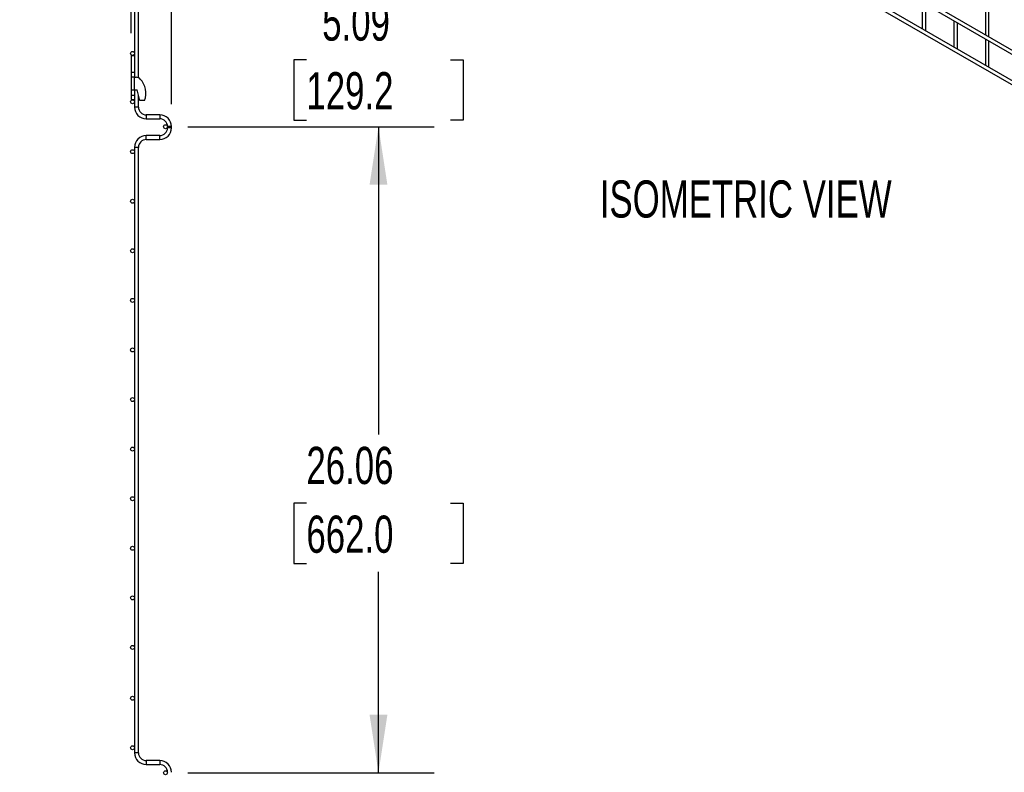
# Model space of a CAD drawing. Header units: inches. Extents: x 0.2 to 10.8, y 0.2 to 8.2.
# Tile 12 of 48: x 7.1 to 9.3, y 3.2 to 4.9. Entities that reach past the tile are written whole.
import ezdxf

# ---------------------------------------------------------------- set-up
doc = ezdxf.new("R2010")
doc.units = ezdxf.units.IN
doc.header["$MEASUREMENT"] = 0
doc.layers.add('DIMENSIONS', color=140, linetype='Continuous', lineweight=25)
doc.styles.add('SLDTEXTSTYLE0', font='TXT', dxfattribs={"width": 0.7})
doc.dimstyles.new('SLDDIMSTYLE0', dxfattribs={"dimtxt": 0.084961, "dimasz": 0.13, "dimexe": 0, "dimexo": 0.0625, "dimgap": 0.02124, "dimtad": 0, "dimtih": 1, "dimtoh": 1, "dimlfac": 18, "dimrnd": 1e-09, "dimzin": 12, "dimdsep": 46, "dimtxsty": 'SLDTEXTSTYLE0', "dimsah": 1, "dimcen": 0.09, "dimadec": 0, "dimazin": 3, "dimtfac": 1, "dimtofl": 0, "dimtmove": 0, "dimatfit": 3, "dimfxl": 0, "dimfrac": 2, "dimtolj": 1, "dimtzin": 12, "dimarcsym": 0})
doc.dimstyles.new('SLDDIMSTYLE3', dxfattribs={"dimtxt": 0.084961, "dimasz": 0.13, "dimexe": 0, "dimexo": 0.0625, "dimgap": 0.02124, "dimtad": 0, "dimtih": 1, "dimtoh": 1, "dimlfac": 18, "dimrnd": 1e-09, "dimzin": 12, "dimdsep": 46, "dimtxsty": 'SLDTEXTSTYLE0', "dimsah": 1, "dimcen": 0.09, "dimadec": 0, "dimazin": 3, "dimtfac": 1, "dimtmove": 0, "dimatfit": 0, "dimfxl": 0, "dimfrac": 2, "dimtolj": 1, "dimtzin": 12, "dimarcsym": 0})

# ---------------------------------------------------------------- blocks, each defined once
blk = doc.blocks.new('SW_NOTE_0_1')
at = {"layer": 'DIMENSIONS', "color": 0, "insert": (0, 0.859), "char_height": 0.66667, "attachment_point": 1, "style": 'SLDTEXTSTYLE0'}
blk.add_mtext('ISOMETRIC VIEW', dxfattribs=at)
blk = doc.blocks.new('ISOMETRIC_VIEW')
at = {"layer": 'DIMENSIONS', "color": 140}
blk.add_blockref('SW_NOTE_0_1', (0, -0.097), dxfattribs=at)
blk = doc.blocks.new('_D_6')
at = {"layer": 'DIMENSIONS'}
for p, q in [((7.3211, 4.8741), (7.3211, 5.5486)), ((7.4114, 4.7151), (7.4114, 5.5486)), ((7.3211, 5.4236), (7.0711, 5.4236)), ((7.4114, 5.4236), (7.6343, 5.4236)), ((7.7494, 5.4236), (7.7209, 5.4236)), ((7.7209, 5.4236), (7.7209, 5.2886)), ((8.0019, 5.4236), (8.0304, 5.4236)), ((8.0304, 5.4236), (8.0304, 5.2886)), ((7.7209, 5.2886), (7.7494, 5.2886)), ((8.0304, 5.2886), (8.0019, 5.2886))]:
    blk.add_line(p, q, dxfattribs=at)
for points in [[(7.3211, 5.4236), (7.1911, 5.4436), (7.1911, 5.4036)], [(7.4114, 5.4236), (7.5414, 5.4036), (7.5414, 5.4436)]]:
    blk.add_solid(points, dxfattribs=at)
at = {"layer": 'DIMENSIONS', "char_height": 0.08333, "attachment_point": 1, "style": 'SLDTEXTSTYLE0'}
for s, insert in [('1.63', (7.7494, 5.5501)), ('41.3', (7.7494, 5.396))]:
    blk.add_mtext(s, dxfattribs=dict(at, insert=insert))
blk = doc.blocks.new('_D_7')
at = {"layer": 'DIMENSIONS'}
for p, q in [((7.8756, 4.9474), (7.8756, 5.1974)), ((7.3875, 4.9474), (8.0006, 4.9474)), ((7.714, 4.8146), (7.6855, 4.8146)), ((7.6855, 4.8146), (7.6855, 4.6796)), ((8.0372, 4.8146), (8.0657, 4.8146)), ((8.0657, 4.8146), (8.0657, 4.6796)), ((7.4481, 4.6648), (8.0006, 4.6648)), ((7.6855, 4.6796), (7.714, 4.6796)), ((7.8756, 4.6648), (7.8756, 4.4148)), ((8.0657, 4.6796), (8.0372, 4.6796))]:
    blk.add_line(p, q, dxfattribs=at)
for points in [[(7.8756, 4.9474), (7.8956, 5.0774), (7.8556, 5.0774)], [(7.8756, 4.6648), (7.8556, 4.5348), (7.8956, 4.5348)]]:
    blk.add_solid(points, dxfattribs=at)
at = {"layer": 'DIMENSIONS', "char_height": 0.08333, "attachment_point": 1, "style": 'SLDTEXTSTYLE0'}
for s, insert in [('5.09', (7.7494, 4.941)), ('129.2', (7.714, 4.787))]:
    blk.add_mtext(s, dxfattribs=dict(at, insert=insert))
blk = doc.blocks.new('_D_8')
at = {"layer": 'DIMENSIONS'}
for p, q in [((7.4481, 4.6648), (8.0006, 4.6648)), ((7.8756, 4.6648), (7.8756, 3.9749)), ((7.714, 3.8209), (7.6855, 3.8209)), ((7.6855, 3.8209), (7.6855, 3.6858)), ((8.0372, 3.8209), (8.0657, 3.8209)), ((8.0657, 3.8209), (8.0657, 3.6858)), ((7.6855, 3.6858), (7.714, 3.6858)), ((7.8756, 3.2168), (7.8756, 3.6668)), ((8.0657, 3.6858), (8.0372, 3.6858)), ((7.4481, 3.2168), (8.0006, 3.2168))]:
    blk.add_line(p, q, dxfattribs=at)
for points in [[(7.8756, 4.6648), (7.8556, 4.5348), (7.8956, 4.5348)], [(7.8756, 3.2168), (7.8956, 3.3468), (7.8556, 3.3468)]]:
    blk.add_solid(points, dxfattribs=at)
at = {"layer": 'DIMENSIONS', "char_height": 0.08333, "attachment_point": 1, "style": 'SLDTEXTSTYLE0'}
for s, insert in [('26.06', (7.714, 3.9473)), ('662.0', (7.714, 3.7932))]:
    blk.add_mtext(s, dxfattribs=dict(at, insert=insert))

msp = doc.modelspace()

# ---------------------------------------------------------------- linework, layer by layer
for p, q in [((8.09858, 5.51832), (10.57027, 4.09144)), ((10.48795, 4.1482), (8.18371, 5.4784)), ((10.57427, 4.03011), (8.10258, 5.45699)), ((8.09858, 5.45006), (10.57027, 4.02319)), ((7.32858, 4.9474), (7.32858, 4.82414)), ((7.33747, 4.77439), (7.33747, 4.9474)), ((9.09501, 4.94309), (9.09501, 4.88407)), ((9.10301, 4.88041), (9.10301, 4.93847)), ((9.23643, 4.94106), (9.23643, 4.87068)), ((9.24443, 4.86606), (9.24443, 4.93644)), ((9.16572, 4.90227), (9.16572, 4.84325)), ((9.10276, 4.8796), (9.10301, 4.88041)), ((9.17372, 4.83959), (9.17372, 4.89765)), ((9.23643, 4.86145), (9.23643, 4.80243)), ((9.17347, 4.83878), (9.17372, 4.83959)), ((9.24443, 4.79877), (9.24443, 4.85683)), ((7.32114, 4.82414), (7.32114, 4.78664)), ((7.32114, 4.82414), (7.32858, 4.82414)), ((7.32858, 4.82414), (7.32858, 4.78664)), ((9.24418, 4.79796), (9.24443, 4.79877)), ((7.32114, 4.78664), (7.32858, 4.78664)), ((7.32114, 4.78664), (7.32114, 4.77553)), ((7.32858, 4.77553), (7.32114, 4.77553)), ((7.32114, 4.77553), (7.32114, 4.74775)), ((7.32858, 4.78664), (7.32858, 4.77568)), ((7.32858, 4.77553), (7.33197, 4.77553)), ((7.32858, 4.74775), (7.32858, 4.77553)), ((7.32114, 4.74775), (7.32858, 4.74775)), ((7.32114, 4.74775), (7.32114, 4.73564)), ((7.32858, 4.74775), (7.33475, 4.74775)), ((7.32858, 4.74775), (7.32858, 4.73564)), ((7.34058, 4.72342), (7.33475, 4.74775)), ((7.32114, 4.73564), (7.32858, 4.73564)), ((7.32114, 4.73564), (7.32114, 4.72608)), ((7.32114, 4.72608), (7.32858, 4.72608)), ((7.32858, 4.73564), (7.32858, 4.72608)), ((7.32858, 4.72608), (7.32858, 4.70885)), ((7.33747, 4.70885), (7.33747, 4.73639)), ((7.33747, 4.70885), (7.32858, 4.70885)), ((7.35113, 4.72342), (7.34058, 4.72342)), ((7.38514, 4.69135), (7.35497, 4.69135)), ((7.35497, 4.69135), (7.35497, 4.68246)), ((7.35497, 4.68246), (7.38514, 4.68246)), ((7.38514, 4.69135), (7.38514, 4.68246)), ((7.40253, 4.66507), (7.40253, 4.66224)), ((7.41142, 4.66507), (7.40253, 4.66507)), ((7.41142, 4.66224), (7.40253, 4.66224)), ((7.41142, 4.66224), (7.41142, 4.66507)), ((7.38514, 4.64485), (7.35497, 4.64485)), ((7.35497, 4.63596), (7.35497, 4.64485)), ((7.38514, 4.6404), (7.38514, 4.64485)), ((7.38514, 4.63596), (7.38514, 4.6404)), ((7.32858, 4.61846), (7.32858, 3.26163)), ((7.33747, 4.61846), (7.32858, 4.61846)), ((7.33747, 3.26163), (7.33747, 4.61846)), ((7.35497, 4.63596), (7.38514, 4.63596)), ((7.33747, 3.26163), (7.32858, 3.26163)), ((7.38514, 3.24413), (7.35497, 3.24413)), ((7.35497, 3.24413), (7.35497, 3.23524)), ((7.35497, 3.23524), (7.38514, 3.23524)), ((7.38514, 3.24413), (7.38514, 3.23524))]:
    msp.add_line(p, q)
for centre in [(7.32414, 4.82907), (7.32414, 4.72074), (7.39808, 4.66478), (7.32414, 4.60882), (7.32414, 4.49771), (7.32414, 4.3866), (7.32414, 4.27549), (7.32414, 4.16438), (7.32414, 4.05327), (7.32414, 3.94216), (7.32414, 3.83105), (7.32414, 3.71993), (7.32414, 3.60882), (7.32414, 3.49771), (7.32414, 3.38382), (7.32414, 3.27271), (7.39808, 3.21676)]:
    msp.add_circle(centre, 0.00444)
for centre, radius, start, end in [((7.33197, 4.76164), 0.01389, 45.94832, 90), ((7.30586, 4.73953), 0.04806, 340.41164, 41.90027), ((7.35497, 4.70885), 0.02639, 180, 270), ((7.35497, 4.70885), 0.0175, 180, 270), ((7.38514, 4.66507), 0.02628, 0, 90), ((7.38514, 4.66507), 0.01739, 0, 90), ((7.38514, 4.66224), 0.02628, 270, 0), ((7.38514, 4.66224), 0.01739, 270, 0), ((7.35497, 4.61846), 0.02639, 90, 180), ((7.35497, 4.61846), 0.0175, 90, 180), ((7.35497, 3.26163), 0.02639, 180, 270), ((7.35497, 3.26163), 0.0175, 180, 270), ((7.38514, 3.21785), 0.02628, 360, 90), ((7.38514, 3.21785), 0.01739, 360, 90)]:
    msp.add_arc(centre, radius, start, end)

# ---------------------------------------------------------------- block references
at = {"layer": 'DIMENSIONS', "xscale": 0.125, "yscale": 0.125, "zscale": 0.125}
msp.add_blockref('ISOMETRIC_VIEW', (8.37181, 4.44919), dxfattribs=at)

# ---------------------------------------------------------------- dimensions: what is measured, and where the dimension line sits
at = {"layer": 'DIMENSIONS'}
for base, p1, p2, angle, dimstyle, picture, middle in [((7.321138, 5.423649), (7.411415, 4.66507), (7.321138, 4.824139), 0, 'SLDDIMSTYLE3', '_D_6', (7.875619, 5.423649)), ((7.87562, 4.66478), (7.33747, 4.9474), (7.39808, 4.66478), 90, 'SLDDIMSTYLE3', '_D_7', (7.87562, 4.81459)), ((7.87562, 3.21676), (7.39808, 4.66478), (7.39808, 3.21676), 90, 'SLDDIMSTYLE0', '_D_8', (7.87562, 3.82086))]:
    dim = msp.add_linear_dim(base=base, p1=p1, p2=p2, angle=angle, dimstyle=dimstyle, dxfattribs=at)
    dim.commit()
    dim.dimension.update_dxf_attribs({"geometry": picture, "text_midpoint": middle, "dimtype": 160})

doc.saveas('drawing.dxf')
